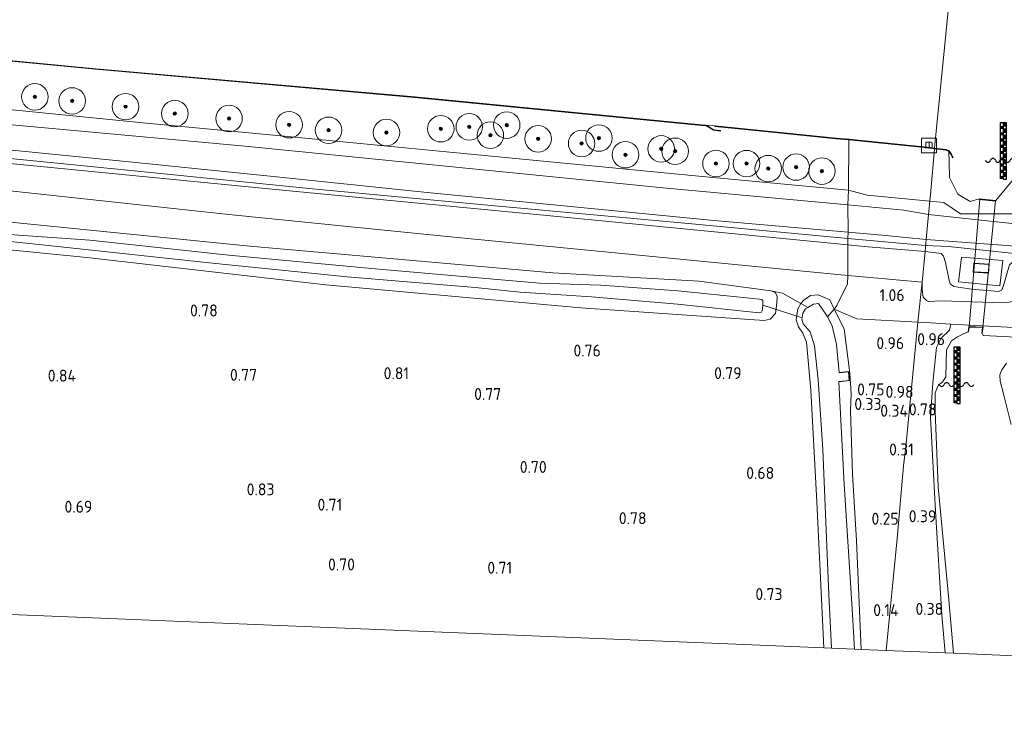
# Model space of a CAD drawing. Extents: x 126429 to 133038, y 413091 to 414846.
# Tile 182 of 256: x 130044 to 130193, y 413100 to 413204. Entities that reach past the tile are written whole.
import ezdxf
from ezdxf.enums import TextEntityAlignment as Align
from ezdxf.lldxf.tags import DXFTag

# ---------------------------------------------------------------- set-up
doc = ezdxf.new("R2010")
doc.units = 0
for name, color, linetype, lineweight in [('B-ME-GR-BOOM-S', 90, 'Continuous', 25), ('B-ME-GR-BOUWLAND_AKKERBOUW-GV', 80, 'Continuous', 13), ('B-ME-GR-GRAS-GV', 60, 'Continuous', 13), ('B-ME-GR-MOERAS-GV', 120, 'Continuous', 13), ('B-ME-GW-OPHOGING_KRUIN-G', 90, 'Continuous', 18), ('B-ME-GW-TALUD_KRUIN-G', 90, 'Continuous', 18), ('B-ME-GW-TALUD_TEEN-G', 90, 'Continuous', 18), ('B-ME-IE-MEUBILAIR_WATERWEGMEUBILAIR-S', 150, 'Continuous', 25), ('B-ME-IE-TERREINAFSCHEIDING_DOORGANG-G', 210, 'Continuous', 18), ('B-ME-IE-TERREINAFSCHEIDING_KUNSTMATIG_HEKWERK-G', 20, 'IE-TERREINAFSCHEIDING-KUNSTMATIG', 18), ('B-ME-IE-TERREINAFSCHEIDING_KUNSTMATIG_MUUR-GV', 90, 'Continuous', 18), ('B-ME-KG-GRENS_OPNAME-G', 210, 'KG-OPNAME', 18), ('B-ME-KG-KADASTRAAL_DAKRAND-G', 170, 'Continuous', 18), ('B-ME-KW-KUNSTWERK_DUIKER-G', 170, 'Continuous', 18), ('B-ME-KW-KUNSTWERK_DUIKER-GV', 170, 'Continuous', 18), ('B-ME-OB-BESCHOEIING-GV', 7, 'Continuous', 18), ('B-ME-OB-OEVERVOORZIENING-G', 7, 'Continuous', 18), ('B-ME-OG-BEBOUWING_NUTSGEBOUW-GV', 7, 'Continuous', 18), ('B-ME-OG-HOOGTEPUNT-S', 7, 'Continuous', 25), ('B-ME-OG-WATER_KANAAL-GV', 120, 'Continuous', 18), ('B-ME-OG-WATER_SLOOT-G', 120, 'Continuous', 18), ('B-ME-OG-WATER_SLOOT-GV', 120, 'Continuous', 18), ('B-ME-VH-VERHARDING_TEGEL-GV', 252, 'Continuous', 18)]:
    doc.layers.add(name, color=color, linetype=linetype, lineweight=lineweight)
doc.styles.add('NLCS-ISO', font='NLCS-ISO.ttf')
doc.styles.add('NLCS-ISO-ANNOTATIVE-T18', font='NLCS-ISO.ttf', dxfattribs={"height": 1.8})
doc.styles.get("Standard").update_dxf_attribs({"font": 'arial.ttf'})
doc.linetypes.add('IE-TERREINAFSCHEIDING-KUNSTMATIG', pattern='A,4,[82,NLCS.SHX,S=0.75,R=90,X=0,Y=0],4,-2', length=10)
tags = doc.linetypes.add('KG-OPNAME', pattern='A,5.5,-2,["O",Standard,S=1.8,R=0,X=-0.5,Y=-0.9],-2,5.5,-2,[5,NLCS.SHX,S=0.75,R=0,X=0,Y=0],-2', length=19).pattern_tags.tags
tags[6] = DXFTag(74, 10)

# ---------------------------------------------------------------- blocks, each defined once
blk = doc.blocks.new('SIE-WATER_WATERSTANDMETER-SO')
h = blk.add_hatch(color=256)
h.dxf.hatch_style = 1
h.paths.add_polyline_path([(0, 5.17), (-0.46, 5.17), (-0.46, 4.7), (0, 4.7)])
h = blk.add_hatch(color=256)
h.dxf.hatch_style = 1
h.paths.add_polyline_path([(0.46, 5.64), (0, 5.64), (0, 5.17), (0.46, 5.17)])
h = blk.add_hatch(color=256)
h.dxf.hatch_style = 1
h.paths.add_polyline_path([(0.46, 4.7), (0, 4.7), (0, 4.22), (0.46, 4.22)])
h = blk.add_hatch(color=256)
h.dxf.hatch_style = 1
h.paths.add_polyline_path([(0, 4.22), (-0.46, 4.22), (-0.46, 3.75), (0, 3.75)])
h = blk.add_hatch(color=256)
h.dxf.hatch_style = 1
h.paths.add_polyline_path([(0, 3.28), (-0.46, 3.28), (-0.46, 2.81), (0, 2.81)])
h = blk.add_hatch(color=256)
h.dxf.hatch_style = 1
h.paths.add_polyline_path([(0.46, 3.75), (0, 3.75), (0, 3.28), (0.46, 3.28)])
h = blk.add_hatch(color=256)
h.dxf.hatch_style = 1
h.paths.add_polyline_path([(0, 2.34), (-0.46, 2.34), (-0.46, 1.86), (0, 1.86)])
h = blk.add_hatch(color=256)
h.dxf.hatch_style = 1
h.paths.add_polyline_path([(0.46, 2.81), (0, 2.81), (0, 2.34), (0.46, 2.34)])
h = blk.add_hatch(color=256)
h.dxf.hatch_style = 1
h.paths.add_polyline_path([(0.46, 1.86), (0, 1.86), (0, 1.39), (0.46, 1.39)])
h = blk.add_hatch(color=256)
h.dxf.hatch_style = 1
h.paths.add_polyline_path([(0, 1.39), (-0.46, 1.39), (-0.46, 0.92), (0, 0.92)])
h = blk.add_hatch(color=256)
h.dxf.hatch_style = 1
h.paths.add_polyline_path([(0, 0.45), (-0.46, 0.45), (-0.46, -0.02), (0, -0.02)])
h = blk.add_hatch(color=256)
h.dxf.hatch_style = 1
h.paths.add_polyline_path([(0.46, 0.92), (0, 0.92), (0, 0.45), (0.46, 0.45)])
h = blk.add_hatch(color=256)
h.dxf.hatch_style = 1
h.paths.add_polyline_path([(0, -0.49), (-0.46, -0.49), (-0.46, -0.97), (0, -0.97)])
h = blk.add_hatch(color=256)
h.dxf.hatch_style = 1
h.paths.add_polyline_path([(0, -1.44), (-0.46, -1.44), (-0.46, -1.91), (0, -1.91)])
h = blk.add_hatch(color=256)
h.dxf.hatch_style = 1
h.paths.add_polyline_path([(0.46, -0.02), (0, -0.02), (0, -0.49), (0.46, -0.49)])
h = blk.add_hatch(color=256)
h.dxf.hatch_style = 1
h.paths.add_polyline_path([(0.46, -0.97), (0, -0.97), (0, -1.44), (0.46, -1.44)])
h = blk.add_hatch(color=256)
h.dxf.hatch_style = 1
h.paths.add_polyline_path([(0, -2.38), (-0.46, -2.38), (-0.46, -2.85), (0, -2.85)])
h = blk.add_hatch(color=256)
h.dxf.hatch_style = 1
h.paths.add_polyline_path([(0.46, -1.91), (0, -1.91), (0, -2.38), (0.46, -2.38)])
blk.add_lwpolyline([(0.46, -2.79), (0.46, 5.64), (-0.46, 5.64), (-0.46, -2.79)])
for points in [[(0.46, 5.64), (0, 5.64), (0, 5.17), (0.46, 5.17)], [(0.46, 5.17), (0, 5.17), (0, 4.7), (0.46, 4.7)], [(0.46, 4.7), (0, 4.7), (0, 4.22), (0.46, 4.22)], [(0.46, 4.22), (0, 4.22), (0, 3.75), (0.46, 3.75)], [(0.46, 3.75), (0, 3.75), (0, 3.28), (0.46, 3.28)], [(0.46, 3.28), (0, 3.28), (0, 2.81), (0.46, 2.81)], [(0.46, 2.81), (0, 2.81), (0, 2.34), (0.46, 2.34)], [(0.46, 2.34), (0, 2.34), (0, 1.86), (0.46, 1.86)], [(0.46, 1.86), (0, 1.86), (0, 1.39), (0.46, 1.39)], [(0.46, 1.39), (0, 1.39), (0, 0.92), (0.46, 0.92)], [(0.46, 0.92), (0, 0.92), (0, 0.45), (0.46, 0.45)], [(0.46, 0.45), (0, 0.45), (0, -0.02), (0.46, -0.02)], [(0.46, -0.02), (0, -0.02), (0, -0.49), (0.46, -0.49)], [(0.46, -0.49), (0, -0.49), (0, -0.97), (0.46, -0.97)], [(0.46, -0.97), (0, -0.97), (0, -1.44), (0.46, -1.44)], [(0.46, -1.44), (0, -1.44), (0, -1.91), (0.46, -1.91)], [(0.46, -1.91), (0, -1.91), (0, -2.38), (0.46, -2.38)], [(0.46, -2.38), (0, -2.38), (0, -2.85), (0.46, -2.85)]]:
    blk.add_lwpolyline(points, close=True)
for centre, radius, start, end in [((-1.55, -0.12), 0.381, 16.8947, 163.1053), ((-0.08, -0.12), 0.381, 16.8947, 163.1053), ((1.4, -0.12), 0.381, 16.8947, 163.1053), ((-2.31, 0.11), 0.413, 196.8947, 343.1053), ((-0.82, 0.1), 0.391, 196.8947, 343.1053), ((0.66, 0.1), 0.391, 196.8947, 343.1053), ((2.16, 0.11), 0.413, 196.8947, 343.1053)]:
    blk.add_arc(centre, radius, start, end)
blk = doc.blocks.new('SAL-HOOGTELABEL-SO')
at = {"color": 0, "linetype": 'ByBlock', "lineweight": -2, "style": 'NLCS-ISO-ANNOTATIVE-T18'}
blk.add_attdef('HOOGTE', text='', height=1.8, dxfattribs=at).set_placement((2.79, 0), align=Align.RIGHT)
blk = doc.blocks.new('SGR-BOOM_01-SO')
at = {"linetype": 'ByBlock', "lineweight": 18}
h = blk.add_hatch(color=0, dxfattribs=at)
h.dxf.hatch_style = 1
edge = h.paths.add_edge_path()
edge.add_arc((0, 0), 0.25, 0, 360)
at = {"color": 0, "linetype": 'ByBlock', "lineweight": 18}
for radius in [2, 0.25]:
    blk.add_circle((0, 0), radius, dxfattribs=at)
blk = doc.blocks.new('SIE-WATER_MEERPAAL-SO')
at = {"color": 0, "linetype": 'ByBlock', "lineweight": 18}
blk.add_lwpolyline([(-1.12, -1.12), (1.12, -1.12), (1.12, 1.12), (-1.12, 1.12)], close=True, dxfattribs=at)
at = {"color": 0, "linetype": 'ByBlock', "lineweight": 18, "style": 'NLCS-ISO'}
blk.add_text('m', height=1.5, dxfattribs=at).set_placement((0, 0.28), align=Align.MIDDLE_CENTER)

msp = doc.modelspace()

# ---------------------------------------------------------------- linework, layer by layer
at = {"layer": 'B-ME-GR-BOUWLAND_AKKERBOUW-GV'}
msp.add_polyline3d([(130021.7, 413171.503, 0.584), (130054.183, 413168.329, 0.571), (130090.251, 413164.176, 0.455), (130128.71, 413160.736, 0.557), (130156.324, 413158.834, 0.532), (130157.254, 413159.01, 0.682), (130158.025, 413159.848, 0.719), (130158.267, 413161.406, 0.769), (130158.315, 413162.47, 0.769), (130158.006, 413163.06, 0.769), (130157.356, 413163.296, 0.776), (130159.093, 413162.923, 0.789), (130161.856, 413161.369, 0.585), (130161.411, 413160.57, 0.393), (130161.146, 413158.905, 0.393), (130161.513, 413157.864, 0.355), (130162.142, 413156.927, 0.33), (130162.733, 413155.546, 0.405), (130163.387, 413148.314, 0.568), (130164.261, 413131.485, 0.555), (130165.138, 413113.676, 0.568), (130165.348, 413109.466, 0.609), (130149.642, 413110.109, 0.787), (130104.113, 413111.975, 0.79), (130050.154, 413114.187, 0.713), (130005.543, 413116.015, 0.717)], dxfattribs=at)
at = {"layer": 'B-ME-GR-GRAS-GV'}
for points in [[(130169.053, 413178.461, 1.065), (130168.93, 413176.246, 1.233), (130141.593, 413178.751, 1.26), (130109.321, 413181.971, 1.316), (130078.051, 413185.099, 1.2), (130039.011, 413188.638, 1.208), (130008.339, 413191.8, 1.106), (130000, 413192.7045, 1.1067), (130000, 413194.8905, 0.986), (130024.705, 413192.384, 1.155), (130063.189, 413188.586, 1.12), (130085.022, 413186.497, 1.156), (130106.855, 413184.408, 1.192), (130146.5, 413180.59, 1.046)], [(130168.93, 413176.246, 1.233), (130169.018, 413172.139, 2.529), (130148.749, 413173.913, 2.614), (130127.132, 413176.024, 2.628), (130105.515, 413178.135, 2.642), (130083.29, 413180.418, 2.602), (130061.065, 413182.702, 2.561), (130037.367, 413185.03, 2.579), (130013.67, 413187.358, 2.596), (130000, 413188.7519, 2.5923), (130000, 413192.7045, 1.1067), (130008.339, 413191.8, 1.106), (130039.011, 413188.638, 1.208), (130078.051, 413185.099, 1.2), (130109.321, 413181.971, 1.316), (130141.593, 413178.751, 1.26)], [(130168.956, 413171.19, 2.553), (130168.946, 413170.212, 2.576), (130146.783, 413172.378, 2.649), (130124.62, 413174.544, 2.722), (130104.148, 413176.508, 2.658), (130083.676, 413178.473, 2.593), (130061.56, 413180.638, 2.577), (130039.445, 413182.803, 2.561), (130015.852, 413185.063, 2.54), (130000, 413186.5815, 2.5259), (130000, 413188.7519, 2.5923), (130013.67, 413187.358, 2.596), (130037.367, 413185.03, 2.579), (130061.065, 413182.702, 2.561), (130083.29, 413180.418, 2.602), (130105.515, 413178.135, 2.642), (130127.132, 413176.024, 2.628), (130148.749, 413173.913, 2.614), (130169.018, 413172.139, 2.529)], [(130168.946, 413170.212, 2.576), (130168.937, 413165.587, 1.062), (130108.049, 413171.532, 1.018), (130075.607, 413174.782, 1.074), (130043.543, 413178.257, 1.088), (130023.379, 413180.258, 1.097), (130003.216, 413182.259, 1.106), (130000, 413182.5703, 1.1011), (130000, 413186.5815, 2.5259), (130015.852, 413185.063, 2.54), (130039.445, 413182.803, 2.561), (130061.56, 413180.638, 2.577), (130083.676, 413178.473, 2.593), (130104.148, 413176.508, 2.658), (130124.62, 413174.544, 2.722), (130146.783, 413172.378, 2.649)], [(130168.893, 413164.331, 1.062), (130167.272, 413161.1, 0.887), (130166.902, 413160.52, 0.812), (130166.219, 413161.928, 0.793), (130164.469, 413162.663, 0.68), (130163.321, 413162.582, 0.605), (130162.298, 413161.883, 0.568), (130161.856, 413161.369, 0.585), (130159.093, 413162.923, 0.789), (130157.356, 413163.296, 0.776), (130146.52, 413164.751, 0.811), (130124.489, 413166.013, 0.759), (130101.64, 413168.007, 0.78), (130078.791, 413170.001, 0.801), (130044.178, 413173.466, 0.857), (130010.877, 413177.333, 0.924), (130000, 413178.4019, 0.9249), (130000, 413182.5703, 1.1011), (130003.216, 413182.259, 1.106), (130023.379, 413180.258, 1.097), (130043.543, 413178.257, 1.088), (130075.607, 413174.782, 1.074), (130108.049, 413171.532, 1.018), (130168.937, 413165.587, 1.062)], [(130181.332, 413176.825, 1.025), (130181.137, 413174.8, 1.323), (130177.406, 413175.453, 1.295), (130168.93, 413176.246, 1.233), (130169.053, 413178.461, 1.065), (130171.88, 413177.707, 1.182)], [(130181.137, 413174.8, 1.323), (130180.77, 413171.038, 2.498), (130174.625, 413171.648, 2.505), (130169.018, 413172.139, 2.529), (130168.93, 413176.246, 1.233), (130177.406, 413175.453, 1.295)], [(130180.77, 413171.038, 2.498), (130180.591, 413169.209, 2.537), (130171.41, 413169.971, 2.568), (130168.946, 413170.212, 2.576), (130168.956, 413171.19, 2.553), (130169.018, 413172.139, 2.529), (130174.625, 413171.648, 2.505)], [(130180.591, 413169.209, 2.537), (130180.142, 413164.61, 1.092), (130170.652, 413165.458, 1.078), (130168.937, 413165.587, 1.062), (130168.946, 413170.212, 2.576), (130171.41, 413169.971, 2.568)], [(130185.656, 413164.634, 2.553), (130191.871, 413164.041, 2.557), (130192.352, 413167.863, 2.596), (130186.112, 413168.369, 2.596), (130185.722, 413165.383, 2.573)], [(130180.142, 413164.61, 1.092), (130179.497, 413158.568, 1.009), (130170.292, 413159.091, 0.987), (130166.902, 413160.52, 0.812), (130167.272, 413161.1, 0.887), (130168.893, 413164.331, 1.062), (130168.937, 413165.587, 1.062), (130170.652, 413165.458, 1.078)], [(130166.219, 413161.928, 0.793), (130166.902, 413160.52, 0.812), (130165.875, 413159.371, -0.501), (130165.654, 413159.782, -0.501), (130164.505, 413161.377, -0.501), (130163.764, 413161.269, -0.501), (130162.908, 413160.769, -0.501), (130161.856, 413161.369, 0.585), (130162.298, 413161.883, 0.568), (130163.321, 413162.582, 0.605), (130164.469, 413162.663, 0.68)], [(130166.07, 413117.516, -0.501), (130166.474, 413109.419, -0.501), (130165.348, 413109.466, 0.609), (130165.138, 413113.676, 0.568), (130164.261, 413131.485, 0.555), (130163.387, 413148.314, 0.568), (130162.733, 413155.546, 0.405), (130162.142, 413156.927, 0.33), (130161.513, 413157.864, 0.355), (130161.146, 413158.905, 0.393), (130161.411, 413160.57, 0.393), (130161.856, 413161.369, 0.585), (130162.908, 413160.769, -0.501), (130162.57, 413160.571, -0.501), (130162.155, 413159.914, -0.501), (130162.022, 413159.026, -0.501), (130162.221, 413158.328, -0.501), (130163.27, 413157.112, -0.501), (130163.902, 413155.013, -0.501), (130164.503, 413149.888, -0.501), (130165.18, 413139.385, -0.501)], [(130168.375, 413157.584, 0.793), (130169.265, 413150.901, 0.83), (130169.454, 413147.745, 0.755), (130169.341, 413145.262, 0.205), (130169.671, 413135.698, 0.118), (130170.281, 413125.619, 0.13), (130170.949, 413109.236, 0.051), (130169.942, 413109.278, -0.501), (130169.622, 413115.347, -0.501), (130168.411, 413134.148, -0.501), (130167.619, 413149.552, -0.501), (130169.227, 413149.748, 0.762), (130169.08, 413151.129, 0.837), (130167.653, 413150.992, -0.501), (130167.238, 413155.218, -0.501), (130166.598, 413158.027, -0.501), (130165.875, 413159.371, -0.501), (130166.902, 413160.52, 0.812)], [(130176.37, 413125.951, 0.406), (130174.723, 413109.073, 0.274), (130170.949, 413109.236, 0.051), (130170.281, 413125.619, 0.13), (130169.671, 413135.698, 0.118), (130169.341, 413145.262, 0.205), (130169.454, 413147.745, 0.755), (130169.265, 413150.901, 0.83), (130168.375, 413157.584, 0.793), (130166.902, 413160.52, 0.812), (130170.292, 413159.091, 0.987), (130179.497, 413158.568, 1.009), (130177.677, 413139.782, 0.672), (130177.368, 413136.895, 0.432)], [(130183.147, 413114.4, 0.535), (130183.63, 413108.716, 0.55), (130174.723, 413109.073, 0.274), (130176.37, 413125.951, 0.406), (130177.368, 413136.895, 0.432), (130177.677, 413139.782, 0.672), (130179.497, 413158.568, 1.009), (130180.705, 413158.5, 1.012), (130184.507, 413158.285, 0.775), (130184.281, 413157.37, 0.697), (130183.007, 413156.156, 0.785), (130182.3, 413154.765, 0.772), (130181.78, 413149.44, 0.885), (130181.473, 413145.062, 0.655), (130181.412, 413144.204, 0.61), (130181.856, 413135.714, 0.557), (130182.149, 413130.092, 0.522)]]:
    msp.add_polyline3d(points, close=True, dxfattribs=at)
for points in [[(130010.877, 413177.333, 0.924), (130044.178, 413173.466, 0.857), (130078.791, 413170.001, 0.801), (130101.64, 413168.007, 0.78), (130124.489, 413166.013, 0.759), (130146.52, 413164.751, 0.811), (130157.356, 413163.296, 0.776), (130158.006, 413163.06, 0.769), (130158.315, 413162.47, 0.769), (130158.267, 413161.406, 0.769), (130158.025, 413159.848, 0.719), (130157.254, 413159.01, 0.682), (130156.324, 413158.834, 0.532), (130128.71, 413160.736, 0.557), (130090.251, 413164.176, 0.455), (130054.183, 413168.329, 0.571), (130021.7, 413171.503, 0.584)], [(130196.51, 413173.119, 1.46), (130181.137, 413174.8, 1.323), (130181.332, 413176.825, 1.025), (130183.43, 413176.592, 1.12), (130185.929, 413174.915, 1.27), (130194.381, 413174.9, 1.307)], [(130410.831, 413153.452, 2.657), (130388.487, 413154.895, 2.669), (130366.143, 413156.339, 2.68), (130344.922, 413157.949, 2.674), (130323.701, 413159.559, 2.668), (130286.566, 413161.888, 2.78), (130248.897, 413165.02, 2.741), (130215.922, 413167.918, 2.734), (130196.478, 413169.779, 2.555), (130194.199, 413169.997, 2.534), (130180.77, 413171.038, 2.498), (130181.137, 413174.8, 1.323), (130196.51, 413173.119, 1.46), (130202.8, 413173.247, 1.518), (130219.27, 413172.105, 1.698), (130253.911, 413168.665, 1.656), (130274.239, 413167.112, 1.624), (130294.568, 413165.559, 1.591), (130314.731, 413164.253, 1.551), (130334.894, 413162.947, 1.51), (130356.244, 413161.598, 1.393), (130377.594, 413160.248, 1.276), (130402.62, 413159.127, 1.289)], [(130022.609, 413172.851, -0.346), (130050.266, 413169.92, -0.346), (130072.643, 413167.514, -0.346), (130093.437, 413165.422, -0.346), (130112.754, 413163.787, -0.346), (130119.54, 413163.065, -0.346), (130130.273, 413162.394, -0.346), (130143.254, 413161.293, -0.346), (130155.581, 413159.978, -0.346), (130155.918, 413160.072, -0.346), (130156.026, 413160.283, -0.346), (130156.07, 413160.698, -0.346), (130156.114, 413161.141, -0.346), (130156.151, 413161.564, -0.346), (130156.127, 413161.855, -0.346), (130156.005, 413161.976, -0.346), (130155.624, 413162.045, -0.346), (130143.295, 413163.266, -0.346), (130131.722, 413164.131, -0.346), (130122.457, 413164.433, -0.346), (130097.681, 413166.628, -0.346), (130075.619, 413168.661, -0.346), (130054.661, 413170.918, -0.346), (130041.023, 413171.896, -0.346)], [(130193.338, 413167.191, 2.325), (130192.407, 413164.092, 2.225), (130192.152, 413163.456, 2.2), (130191.669, 413163.163, 2.25), (130187.62, 413163.518, 2.275), (130184.952, 413163.917, 2.3), (130184.407, 413164.333, 2.237), (130184.252, 413164.825, 2.237), (130183.682, 413167.567, 2.412), (130183.372, 413168.491, 2.4), (130183.01, 413168.94, 2.4), (130180.591, 413169.209, 2.537), (130180.77, 413171.038, 2.498), (130194.199, 413169.997, 2.534)], [(130193.325, 413161.556, 0.949), (130192.324, 413161.462, 0.986), (130183.086, 413161.768, 0.986), (130181.139, 413161.694, 1.036), (130180.811, 413161.843, 1.086), (130180.316, 413162.335, 1.136), (130180.178, 413163.431, 1.124), (130180.142, 413164.61, 1.092), (130180.591, 413169.209, 2.537), (130183.01, 413168.94, 2.4), (130183.372, 413168.491, 2.4), (130183.682, 413167.567, 2.412), (130184.252, 413164.825, 2.237), (130184.407, 413164.333, 2.237), (130184.952, 413163.917, 2.3), (130187.62, 413163.518, 2.275), (130191.669, 413163.163, 2.25), (130192.152, 413163.456, 2.2), (130192.407, 413164.092, 2.225), (130193.338, 413167.191, 2.325)], [(130199.691, 413157.467, 0.837), (130184.507, 413158.285, 0.775), (130180.705, 413158.5, 1.012), (130179.497, 413158.568, 1.009), (130180.142, 413164.61, 1.092), (130180.178, 413163.431, 1.124), (130180.316, 413162.335, 1.136), (130180.811, 413161.843, 1.086), (130181.139, 413161.694, 1.036), (130183.086, 413161.768, 0.986), (130192.324, 413161.462, 0.986), (130193.325, 413161.556, 0.949)], [(130199.331, 413156.039, -0.188), (130189.372, 413156.554, -0.188), (130189.236, 413156.903, -0.188), (130189.342, 413157.796, 0.587), (130187.196, 413157.886, 0.687), (130187.089, 413157.124, -0.188), (130186.291, 413156.752, -0.188), (130185.468, 413156.35, -0.188), (130184.595, 413155.752, -0.188), (130183.831, 413154.418, -0.188), (130183.717, 413150.3, -0.188), (130183.246, 413149.53, -0.188), (130182.603, 413149.102, -0.188), (130182.126, 413147.936, -0.188), (130182.109, 413145.886, -0.188), (130182.141, 413145.108, -0.188), (130182.6, 413133.727, -0.188), (130184.169, 413116.694, -0.188), (130184.903, 413108.664, -0.188), (130183.63, 413108.716, 0.55), (130183.147, 413114.4, 0.535), (130182.149, 413130.092, 0.522), (130181.856, 413135.714, 0.557), (130181.412, 413144.204, 0.61), (130181.473, 413145.062, 0.655), (130181.78, 413149.44, 0.885), (130182.3, 413154.765, 0.772), (130183.007, 413156.156, 0.785), (130184.281, 413157.37, 0.697), (130184.507, 413158.285, 0.775), (130199.691, 413157.467, 0.837)], [(130193.603, 413143.14, -0.188), (130192.487, 413147.57, -0.188), (130191.902, 413149.691, -0.188), (130191.898, 413150.627, -0.188), (130192.179, 413151.39, -0.188), (130192.882, 413152.385, -0.188)]]:
    msp.add_polyline3d(points, dxfattribs=at)
at = {"layer": 'B-ME-GR-MOERAS-GV'}
msp.add_polyline3d([(130010.675, 413200.972, 0.787), (130055.5158, 413196.6774, 0.7126), (130103.6212, 413192.4374, 0.7126), (130146.8869, 413188.2316, 0.715), (130147.4691, 413188.1749, 0.713), (130147.796, 413188.0369, 0.713), (130148.6926, 413187.4831, 0.7), (130149.7503, 413187.3655, 0.7), (130149.7611, 413187.465, 0.7), (130148.726, 413187.58, 0.7), (130147.842, 413188.126, 0.7), (130147.494, 413188.273, 0.7), (130148.9214, 413188.1789, 0.7), (130148.9112, 413188.0795, 0.7), (130155.9223, 413187.3671, 0.7), (130167.1716, 413186.2241, 0.7), (130169.1045, 413186.0291, 0.713), (130169.053, 413178.461, 1.065), (130146.5, 413180.59, 1.046), (130106.855, 413184.408, 1.192), (130085.022, 413186.497, 1.156), (130063.189, 413188.586, 1.12), (130024.705, 413192.384, 1.155)], dxfattribs=at)
for points in [[(130181.484, 413178.357, 0.85), (130181.332, 413176.825, 1.025), (130171.88, 413177.707, 1.182), (130169.053, 413178.461, 1.065), (130169.1045, 413186.0291, 0.713), (130181.3952, 413184.7902, 0.714), (130182.0357, 413184.7114, 0.713)], [(130185.532, 413177.855, 0.7), (130187.395, 413176.749, 0.7), (130188.772, 413177.156, 0.7), (130188.763, 413177.056, 0.877), (130191.241, 413176.82, 0.877), (130191.25, 413176.92, 0.7), (130195.1207, 413181.5869, 0.7), (130195.3639, 413181.891, 0.7), (130195.8362, 413182.8158, 0.73), (130196.8554, 413183.4306, 0.73), (130197.3113, 413183.3542, 0.7372), (130196.58, 413175.836, 1.107), (130194.381, 413174.9, 1.307), (130185.929, 413174.915, 1.27), (130183.43, 413176.592, 1.12), (130181.332, 413176.825, 1.025), (130181.484, 413178.357, 0.85), (130182.0357, 413184.7114, 0.713), (130183.7644, 413184.4999, 0.703), (130184.1727, 413184.2886, 0.7), (130184.24, 413182.63, 0.7), (130184.279, 413180.387, 0.7)]]:
    msp.add_polyline3d(points, close=True, dxfattribs=at)
at = {"layer": 'B-ME-GW-OPHOGING_KRUIN-G'}
for points in [[(130000, 413187.523, 2.4978), (130007.138, 413186.801, 2.505), (130034.97, 413183.987, 2.533), (130061.842, 413181.305, 2.577), (130088.715, 413178.623, 2.621), (130116.273, 413176.071, 2.635), (130143.831, 413173.519, 2.649), (130168.956, 413171.19, 2.553), (130180.678, 413170.103, 2.508)], [(130180.678, 413170.103, 2.508), (130184.113, 413169.946, 2.638), (130203.042, 413167.983, 2.665), (130237.216, 413164.543, 2.676), (130260.686, 413162.563, 2.701), (130284.156, 413160.583, 2.726), (130327.414, 413158.134, 2.668), (130364.97, 413155.259, 2.661), (130397.082, 413152.994, 2.665), (130431.918, 413150.795, 2.649), (130467.613, 413148.867, 2.615), (130499.035, 413147.806, 2.68), (130538.366, 413146.176, 2.63)]]:
    msp.add_polyline3d(points, dxfattribs=at)
at = {"layer": 'B-ME-GW-TALUD_KRUIN-G'}
for points in [[(130000, 413188.7519, 2.5923), (130013.67, 413187.358, 2.596), (130037.367, 413185.03, 2.579), (130061.065, 413182.702, 2.561), (130083.29, 413180.418, 2.602), (130105.515, 413178.135, 2.642), (130127.132, 413176.024, 2.628), (130148.749, 413173.913, 2.614), (130169.018, 413172.139, 2.529), (130174.625, 413171.648, 2.505), (130180.77, 413171.038, 2.498)], [(130000, 413186.5815, 2.5259), (130015.852, 413185.063, 2.54), (130039.445, 413182.803, 2.561), (130061.56, 413180.638, 2.577), (130083.676, 413178.473, 2.593), (130104.148, 413176.508, 2.658), (130124.62, 413174.544, 2.722), (130146.783, 413172.378, 2.649), (130168.946, 413170.212, 2.576), (130171.41, 413169.971, 2.568), (130180.591, 413169.209, 2.537)], [(130180.77, 413171.038, 2.498), (130194.199, 413169.997, 2.534), (130196.478, 413169.779, 2.555), (130215.922, 413167.918, 2.734), (130248.897, 413165.02, 2.741), (130286.566, 413161.888, 2.78), (130323.701, 413159.559, 2.668), (130344.922, 413157.949, 2.674), (130366.143, 413156.339, 2.68), (130388.487, 413154.895, 2.669), (130410.831, 413153.452, 2.657), (130432.153, 413152.202, 2.661), (130453.475, 413150.952, 2.665), (130487.805, 413149.404, 2.541), (130527.244, 413147.539, 2.351), (130538.428, 413147.124, 2.335)], [(130180.591, 413169.209, 2.537), (130183.01, 413168.94, 2.4), (130183.372, 413168.491, 2.4), (130183.682, 413167.567, 2.412), (130184.252, 413164.825, 2.237), (130184.407, 413164.333, 2.237), (130184.952, 413163.917, 2.3), (130187.62, 413163.518, 2.275), (130191.669, 413163.163, 2.25), (130192.152, 413163.456, 2.2), (130192.407, 413164.092, 2.225), (130193.338, 413167.191, 2.325), (130193.795, 413167.584, 2.325), (130194.368, 413167.865, 2.35), (130195.385, 413167.822, 2.35), (130201.203, 413167.352, 2.375), (130213.137, 413166.018, 2.542)]]:
    msp.add_polyline3d(points, dxfattribs=at)
at = {"layer": 'B-ME-GW-TALUD_TEEN-G'}
for points in [[(130000, 413192.7045, 1.1067), (130008.339, 413191.8, 1.106), (130039.011, 413188.638, 1.208), (130078.051, 413185.099, 1.2), (130109.321, 413181.971, 1.316), (130141.593, 413178.751, 1.26), (130168.93, 413176.246, 1.233), (130177.406, 413175.453, 1.295), (130181.137, 413174.8, 1.323)], [(130000, 413182.5703, 1.1011), (130003.216, 413182.259, 1.106), (130023.379, 413180.258, 1.097), (130043.543, 413178.257, 1.088), (130075.607, 413174.782, 1.074), (130108.049, 413171.532, 1.018), (130168.937, 413165.587, 1.062), (130170.652, 413165.458, 1.078), (130180.142, 413164.61, 1.092)], [(130181.137, 413174.8, 1.323), (130196.51, 413173.119, 1.46), (130202.8, 413173.247, 1.518), (130219.27, 413172.105, 1.698), (130253.911, 413168.665, 1.656), (130274.239, 413167.112, 1.624), (130294.568, 413165.559, 1.591), (130314.731, 413164.253, 1.551), (130334.894, 413162.947, 1.51), (130356.244, 413161.598, 1.393), (130377.594, 413160.248, 1.276), (130402.62, 413159.127, 1.289), (130427.645, 413158.006, 1.303), (130451.689, 413156.557, 1.307), (130475.734, 413155.108, 1.311), (130501.238, 413154.14, 1.263), (130526.742, 413153.172, 1.215), (130538.993, 413152.864, 1.107)], [(130208.53, 413162.764, 0.874), (130203.505, 413163.263, 0.986), (130196.529, 413163.688, 1.149), (130195.948, 413163.545, 1.136), (130195.389, 413163.243, 1.136), (130194.985, 413162.622, 1.036), (130194.596, 413162.205, 0.986), (130194.104, 413161.823, 0.936), (130193.325, 413161.556, 0.949), (130192.324, 413161.462, 0.986), (130183.086, 413161.768, 0.986), (130181.139, 413161.694, 1.036), (130180.811, 413161.843, 1.086), (130180.316, 413162.335, 1.136), (130180.178, 413163.431, 1.124), (130180.142, 413164.61, 1.092)]]:
    msp.add_polyline3d(points, dxfattribs=at)
at = {"layer": 'B-ME-IE-TERREINAFSCHEIDING_DOORGANG-G'}
for points in [[(130185.656, 413164.634, 2.553), (130185.722, 413165.383, 2.573)], [(130167.272, 413161.1, 0.887), (130168.893, 413164.331, 1.062)]]:
    msp.add_polyline3d(points, dxfattribs=at)
at = {"layer": 'B-ME-IE-TERREINAFSCHEIDING_KUNSTMATIG_HEKWERK-G'}
for points in [[(130000, 413194.8905, 0.986), (130024.705, 413192.384, 1.155), (130063.189, 413188.586, 1.12), (130085.022, 413186.497, 1.156), (130106.855, 413184.408, 1.192), (130146.5, 413180.59, 1.046), (130169.053, 413178.461, 1.065)], [(130169.1045, 413186.0291, 0.713), (130169.053, 413178.461, 1.065), (130168.93, 413176.246, 1.233), (130169.018, 413172.139, 2.529), (130168.956, 413171.19, 2.553), (130168.946, 413170.212, 2.576)], [(130197.3113, 413183.3542, 0.7372), (130196.58, 413175.836, 1.107), (130194.381, 413174.9, 1.307), (130185.929, 413174.915, 1.27), (130183.43, 413176.592, 1.12), (130181.332, 413176.825, 1.025)], [(130181.332, 413176.825, 1.025), (130171.88, 413177.707, 1.182), (130169.053, 413178.461, 1.065)], [(130168.893, 413164.331, 1.062), (130168.937, 413165.587, 1.062), (130168.946, 413170.212, 2.576)], [(130185.722, 413165.383, 2.573), (130186.112, 413168.369, 2.596), (130192.352, 413167.863, 2.596), (130191.871, 413164.041, 2.557), (130185.656, 413164.634, 2.553)], [(130157.356, 413163.296, 0.776), (130159.093, 413162.923, 0.789), (130161.856, 413161.369, 0.585), (130162.908, 413160.769, -0.501)], [(130166.902, 413160.52, 0.812), (130165.875, 413159.371, -0.501)], [(130179.497, 413158.568, 1.009), (130170.292, 413159.091, 0.987), (130166.902, 413160.52, 0.812), (130167.272, 413161.1, 0.887)], [(130184.507, 413158.285, 0.775), (130180.705, 413158.5, 1.012), (130179.497, 413158.568, 1.009)]]:
    msp.add_polyline3d(points, dxfattribs=at)
at = {"layer": 'B-ME-IE-TERREINAFSCHEIDING_KUNSTMATIG_MUUR-GV'}
for points in [[(130191.25, 413176.92, 0.7), (130191.241, 413176.82, 0.877), (130188.763, 413177.056, 0.877), (130188.772, 413177.156, 0.7)], [(130187.196, 413157.886, 0.687), (130189.342, 413157.796, 0.587), (130189.236, 413156.903, -0.188), (130189.186, 413156.909, -0.188), (130189.286, 413157.748, -0.188), (130187.239, 413157.834, -0.188), (130187.138, 413157.11, -0.188), (130187.089, 413157.124, -0.188)], [(130169.08, 413151.129, 0.837), (130169.227, 413149.748, 0.762), (130167.619, 413149.552, -0.501), (130167.617, 413149.602, -0.501), (130169.172, 413149.791, -0.501), (130169.036, 413151.075, -0.501), (130167.658, 413150.942, -0.501), (130167.653, 413150.992, -0.501)]]:
    msp.add_polyline3d(points, close=True, dxfattribs=at)
at = {"layer": 'B-ME-KG-GRENS_OPNAME-G'}
for points in [[(130000, 413116.9868, 0.7149), (130005.543, 413116.015, 0.717), (130050.154, 413114.187, 0.713), (130104.113, 413111.975, 0.79), (130149.642, 413110.109, 0.787), (130165.348, 413109.466, 0.609), (130166.474, 413109.419, -0.501), (130169.942, 413109.278, -0.501), (130170.949, 413109.236, 0.051), (130174.723, 413109.073, 0.274)], [(130174.723, 413109.073, 0.274), (130183.63, 413108.716, 0.55), (130184.903, 413108.664, -0.188), (130195.385, 413108.235, -0.277), (130202.129, 413107.958, -0.188), (130203.252, 413107.912, 0.745), (130207.489, 413107.738, 1.026), (130209.236, 413107.667, 1.884), (130210.625, 413107.61, 1.865), (130213.907, 413107.475, 2.025), (130215.855, 413107.396, 1.909), (130216.992, 413107.349, 0.935), (130221.598, 413107.16, 0.726), (130223.357, 413107.088, -0.201), (130228.254, 413106.888, -0.201), (130231.086, 413106.772, 1.497), (130254.46, 413105.814, 0.808), (130259.926, 413105.59, 1.689), (130261.872, 413105.51, 0.727), (130324.354, 413102.949, 1.341), (130381.878, 413100.591, 1.028), (130389.707, 413100.27, 0.66), (130391.239, 413100.207, 1.597)]]:
    msp.add_polyline3d(points, dxfattribs=at)
at = {"layer": 'B-ME-KG-KADASTRAAL_DAKRAND-G'}
msp.add_polyline3d([(130190.143, 413166.026, 3.98), (130187.925, 413166.165, 3.98), (130188.004, 413167.415, 3.98), (130190.221, 413167.276, 3.98)], close=True, dxfattribs=at)
at = {"layer": 'B-ME-KW-KUNSTWERK_DUIKER-G'}
msp.add_polyline3d([(130161.924, 413159.245, -0.508), (130156.114, 413161.141, -0.346)], dxfattribs=at)
at = {"layer": 'B-ME-KW-KUNSTWERK_DUIKER-GV'}
msp.add_polyline3d([(130191.2, 413176.882, 0.7), (130189.29, 413157.771, -0.188), (130187.242, 413157.856, -0.188), (130188.845, 413177.11, 0.7)], close=True, dxfattribs=at)
at = {"layer": 'B-ME-OB-BESCHOEIING-GV'}
for points in [[(130149.7611, 413187.465, 0.7), (130149.7503, 413187.3655, 0.7), (130148.6926, 413187.4831, 0.7), (130147.796, 413188.0369, 0.713), (130147.4691, 413188.1749, 0.713), (130146.8869, 413188.2316, 0.715), (130103.6212, 413192.4374, 0.7126), (130055.5158, 413196.6774, 0.7126), (130010.675, 413200.972, 0.787), (130000, 413202.2137, 0.7885), (130000, 413202.314, 0.7), (130010.686, 413201.071, 0.7), (130055.525, 413196.777, 0.7), (130103.63, 413192.537, 0.7), (130146.8965, 413188.3311, 0.7), (130147.494, 413188.273, 0.7), (130147.842, 413188.126, 0.7), (130148.726, 413187.58, 0.7)], [(130182.0456, 413184.811, 0.7), (130182.0357, 413184.7114, 0.713), (130181.3952, 413184.7902, 0.714), (130169.1045, 413186.0291, 0.713), (130167.1716, 413186.2241, 0.7), (130155.9223, 413187.3671, 0.7), (130148.9112, 413188.0795, 0.7), (130148.9214, 413188.1789, 0.7), (130167.1816, 413186.3235, 0.7), (130169.1051, 413186.1296, 0.7), (130181.4062, 413184.8896, 0.7)], [(130184.8318, 413183.3832, 0.7), (130184.74, 413183.3438, 0.7), (130184.521, 413183.8531, 0.7), (130184.1727, 413184.2886, 0.7), (130183.7644, 413184.4999, 0.703), (130182.0357, 413184.7114, 0.713), (130182.0456, 413184.811, 0.7), (130183.7944, 413184.5969, 0.7), (130184.2375, 413184.3676, 0.7), (130184.6076, 413183.9051, 0.7)]]:
    msp.add_polyline3d(points, close=True, dxfattribs=at)
at = {"layer": 'B-ME-OB-OEVERVOORZIENING-G'}
for points in [[(130103.63, 413192.537, 0.7), (130055.525, 413196.777, 0.7), (130010.686, 413201.071, 0.7), (130000, 413202.314, 0.7)], [(130147.494, 413188.273, 0.7), (130146.8965, 413188.3311, 0.7), (130103.63, 413192.537, 0.7)], [(130182.0456, 413184.811, 0.7), (130181.4062, 413184.8896, 0.7), (130169.1051, 413186.1296, 0.7), (130167.1816, 413186.3235, 0.7), (130148.9214, 413188.1789, 0.7)], [(130184.1727, 413184.2886, 0.7), (130184.521, 413183.8531, 0.7), (130184.74, 413183.3438, 0.7), (130184.8318, 413183.3832, 0.7), (130184.6076, 413183.9051, 0.7), (130184.2375, 413184.3676, 0.7), (130183.7944, 413184.5969, 0.7), (130182.0456, 413184.811, 0.7)], [(130184.1727, 413184.2886, 0.7), (130184.24, 413182.63, 0.7), (130184.279, 413180.387, 0.7), (130185.532, 413177.855, 0.7), (130187.395, 413176.749, 0.7), (130188.772, 413177.156, 0.7), (130191.25, 413176.92, 0.7), (130195.1207, 413181.5869, 0.7), (130195.3639, 413181.891, 0.7)]]:
    msp.add_polyline3d(points, dxfattribs=at)
at = {"layer": 'B-ME-OG-BEBOUWING_NUTSGEBOUW-GV'}
msp.add_polyline3d([(130190.274, 413167.323, 2.467), (130190.19, 413165.973, 2.467), (130187.872, 413166.118, 2.467), (130187.957, 413167.468, 2.467)], close=True, dxfattribs=at)
at = {"layer": 'B-ME-OG-WATER_KANAAL-GV'}
msp.add_polyline3d([(130185.452, 413219.2042, 0.7), (130182.0456, 413184.811, 0.7), (130181.4062, 413184.8896, 0.7), (130169.1051, 413186.1296, 0.7), (130167.1816, 413186.3235, 0.7), (130148.9214, 413188.1789, 0.7), (130147.494, 413188.273, 0.7), (130146.8965, 413188.3311, 0.7), (130103.63, 413192.537, 0.7), (130055.525, 413196.777, 0.7), (130010.686, 413201.071, 0.7), (130000, 413202.314, 0.7), (130000, 413235.6318, 0.7), (130005.502, 413235.108, 0.7), (130042.849, 413231.689, 0.7), (130078.791, 413228.485, 0.7), (130121.573, 413224.796, 0.7), (130159.338, 413221.431, 0.7), (130171.1161, 413220.1692, 0.7)], close=True, dxfattribs=at)
msp.add_polyline3d([(130195.1207, 413181.5869, 0.7), (130191.25, 413176.92, 0.7), (130188.772, 413177.156, 0.7), (130187.395, 413176.749, 0.7), (130185.532, 413177.855, 0.7), (130184.279, 413180.387, 0.7), (130184.24, 413182.63, 0.7), (130184.1727, 413184.2886, 0.7), (130184.521, 413183.8531, 0.7), (130184.74, 413183.3438, 0.7), (130184.8318, 413183.3832, 0.7), (130184.6076, 413183.9051, 0.7), (130184.2375, 413184.3676, 0.7), (130183.7944, 413184.5969, 0.7), (130182.0456, 413184.811, 0.7), (130185.452, 413219.2042, 0.7), (130209.304, 413217.047, 0.7)], dxfattribs=at)
at = {"layer": 'B-ME-OG-WATER_SLOOT-G'}
for points in [[(130000, 413178.4019, 0.9249), (130010.877, 413177.333, 0.924), (130044.178, 413173.466, 0.857), (130078.791, 413170.001, 0.801), (130101.64, 413168.007, 0.78), (130124.489, 413166.013, 0.759), (130146.52, 413164.751, 0.811), (130157.356, 413163.296, 0.776)], [(130157.356, 413163.296, 0.776), (130158.006, 413163.06, 0.769), (130158.315, 413162.47, 0.769), (130158.267, 413161.406, 0.769), (130158.025, 413159.848, 0.719), (130157.254, 413159.01, 0.682), (130156.324, 413158.834, 0.532), (130128.71, 413160.736, 0.557), (130090.251, 413164.176, 0.455), (130054.183, 413168.329, 0.571), (130021.7, 413171.503, 0.584), (130000, 413173.7297, 0.5406)], [(130165.348, 413109.466, 0.609), (130165.138, 413113.676, 0.568), (130164.261, 413131.485, 0.555), (130163.387, 413148.314, 0.568), (130162.733, 413155.546, 0.405), (130162.142, 413156.927, 0.33), (130161.513, 413157.864, 0.355), (130161.146, 413158.905, 0.393), (130161.411, 413160.57, 0.393), (130161.856, 413161.369, 0.585), (130162.298, 413161.883, 0.568), (130163.321, 413162.582, 0.605), (130164.469, 413162.663, 0.68), (130166.219, 413161.928, 0.793), (130166.902, 413160.52, 0.812), (130168.375, 413157.584, 0.793), (130169.265, 413150.901, 0.83), (130169.454, 413147.745, 0.755), (130169.341, 413145.262, 0.205), (130169.671, 413135.698, 0.118), (130170.281, 413125.619, 0.13), (130170.949, 413109.236, 0.051)], [(130183.63, 413108.716, 0.55), (130183.147, 413114.4, 0.535), (130182.149, 413130.092, 0.522), (130181.856, 413135.714, 0.557), (130181.412, 413144.204, 0.61), (130181.473, 413145.062, 0.655), (130181.78, 413149.44, 0.885), (130182.3, 413154.765, 0.772), (130183.007, 413156.156, 0.785), (130184.281, 413157.37, 0.697), (130184.507, 413158.285, 0.775)], [(130199.691, 413157.467, 0.837), (130184.507, 413158.285, 0.775)]]:
    msp.add_polyline3d(points, dxfattribs=at)
at = {"layer": 'B-ME-OG-WATER_SLOOT-GV'}
for points in [[(130041.023, 413171.896, -0.346), (130054.661, 413170.918, -0.346), (130075.619, 413168.661, -0.346), (130097.681, 413166.628, -0.346), (130122.457, 413164.433, -0.346), (130131.722, 413164.131, -0.346), (130143.295, 413163.266, -0.346), (130155.624, 413162.045, -0.346), (130156.005, 413161.976, -0.346), (130156.127, 413161.855, -0.346), (130156.151, 413161.564, -0.346), (130156.114, 413161.141, -0.346), (130156.07, 413160.698, -0.346), (130156.026, 413160.283, -0.346), (130155.918, 413160.072, -0.346), (130155.581, 413159.978, -0.346), (130143.254, 413161.293, -0.346), (130130.273, 413162.394, -0.346), (130119.54, 413163.065, -0.346), (130112.754, 413163.787, -0.346), (130093.437, 413165.422, -0.346), (130072.643, 413167.514, -0.346), (130050.266, 413169.92, -0.346), (130022.609, 413172.851, -0.346)], [(130195.385, 413108.235, -0.277), (130184.903, 413108.664, -0.188), (130184.169, 413116.694, -0.188), (130182.6, 413133.727, -0.188), (130182.141, 413145.108, -0.188), (130182.109, 413145.886, -0.188), (130182.126, 413147.936, -0.188), (130182.603, 413149.102, -0.188), (130183.246, 413149.53, -0.188), (130183.717, 413150.3, -0.188), (130183.831, 413154.418, -0.188), (130184.595, 413155.752, -0.188), (130185.468, 413156.35, -0.188), (130186.291, 413156.752, -0.188), (130187.089, 413157.124, -0.188), (130187.138, 413157.11, -0.188), (130187.239, 413157.834, -0.188), (130189.286, 413157.748, -0.188), (130189.186, 413156.909, -0.188), (130189.236, 413156.903, -0.188), (130189.372, 413156.554, -0.188), (130199.331, 413156.039, -0.188)], [(130192.882, 413152.385, -0.188), (130192.179, 413151.39, -0.188), (130191.898, 413150.627, -0.188), (130191.902, 413149.691, -0.188), (130192.487, 413147.57, -0.188), (130193.603, 413143.14, -0.188)]]:
    msp.add_polyline3d(points, dxfattribs=at)
msp.add_polyline3d([(130167.653, 413150.992, -0.501), (130167.658, 413150.942, -0.501), (130169.036, 413151.075, -0.501), (130169.172, 413149.791, -0.501), (130167.617, 413149.602, -0.501), (130167.619, 413149.552, -0.501), (130168.411, 413134.148, -0.501), (130169.622, 413115.347, -0.501), (130169.942, 413109.278, -0.501), (130166.474, 413109.419, -0.501), (130166.07, 413117.516, -0.501), (130165.18, 413139.385, -0.501), (130164.503, 413149.888, -0.501), (130163.902, 413155.013, -0.501), (130163.27, 413157.112, -0.501), (130162.221, 413158.328, -0.501), (130162.022, 413159.026, -0.501), (130162.155, 413159.914, -0.501), (130162.57, 413160.571, -0.501), (130162.908, 413160.769, -0.501), (130163.764, 413161.269, -0.501), (130164.505, 413161.377, -0.501), (130165.654, 413159.782, -0.501), (130165.875, 413159.371, -0.501), (130166.598, 413158.027, -0.501), (130167.238, 413155.218, -0.501)], close=True, dxfattribs=at)
at = {"layer": 'B-ME-VH-VERHARDING_TEGEL-GV'}
for points in [[(130192.352, 413167.863, 2.596), (130191.871, 413164.041, 2.557), (130185.656, 413164.634, 2.553), (130185.722, 413165.383, 2.573), (130186.112, 413168.369, 2.596)], [(130187.872, 413166.118, 2.467), (130190.19, 413165.973, 2.467), (130190.274, 413167.323, 2.467), (130187.957, 413167.468, 2.467)]]:
    msp.add_polyline3d(points, close=True, dxfattribs=at)

# ---------------------------------------------------------------- block references
at = {"layer": 'B-ME-GR-BOOM-S'}
for p in [(130046.359, 413192.527, 0.966), (130051.974, 413191.907, 0.966), (130060.022, 413191.049, 0.992), (130067.453, 413190.006, 0.966), (130075.637, 413189.265, 0.912), (130084.689, 413188.33, 0.988), (130117.507, 413188.273, 0.838), (130090.645, 413187.491, 1.05), (130099.369, 413187.154, 0.988), (130107.564, 413187.725, 0.788), (130111.865, 413188.008, 0.825), (130115.041, 413186.748, 0.925), (130122.245, 413186.206, 0.938), (130128.807, 413185.498, 0.875), (130131.418, 413186.321, 0.762), (130135.42, 413183.806, 0.825), (130140.804, 413184.683, 0.825), (130142.911, 413184.321, 0.8), (130149.066, 413182.472, 0.95), (130153.676, 413182.466, 0.738), (130156.951, 413181.705, 0.925), (130161.153, 413181.946, 0.988), (130165.047, 413181.335, 0.9)]:
    msp.add_blockref('SGR-BOOM_01-SO', p, dxfattribs=at)
at = {"layer": 'B-ME-IE-MEUBILAIR_WATERWEGMEUBILAIR-S'}
for name, p in [('SIE-WATER_WATERSTANDMETER-SO', (130192.3987, 413182.9738, 0.5995)), ('SIE-WATER_MEERPAAL-SO', (130181.1987, 413185.1878, 0.7683)), ('SIE-WATER_WATERSTANDMETER-SO', (130185.414, 413149.174, -0.051))]:
    msp.add_blockref(name, p, dxfattribs=at)
at = {"layer": 'B-ME-OG-HOOGTEPUNT-S'}
for p, values in [((130174.719, 413161.745, 1.057), {'HOOGTE': '1.06'}), ((130071.142, 413159.429, 0.775), {'HOOGTE': '0.78'}), ((130174.657, 413154.505, 0.957), {'HOOGTE': '0.96'}), ((130180.813, 413155.107, 0.957), {'HOOGTE': '0.96'}), ((130128.916, 413153.385, 0.762), {'HOOGTE': '0.76'}), ((130077.071, 413149.723, 0.768), {'HOOGTE': '0.77'}), ((130099.997, 413149.966, 0.811), {'HOOGTE': '0.81'}), ((130150.145, 413149.981, 0.794), {'HOOGTE': '0.79'}), ((130049.774, 413149.604, 0.836), {'HOOGTE': '0.84'}), ((130113.892, 413146.836, 0.768), {'HOOGTE': '0.77'}), ((130171.7, 413147.527, 0.75), {'HOOGTE': '0.75'}), ((130176.089, 413147.162, 0.975), {'HOOGTE': '0.98'}), ((130171.238, 413145.325, 0.325), {'HOOGTE': '0.33'}), ((130175.232, 413144.316, 0.338), {'HOOGTE': '0.34'}), ((130179.546, 413144.514, 0.782), {'HOOGTE': '0.78'}), ((130176.134, 413138.476, 0.312), {'HOOGTE': '0.31'}), ((130120.75, 413135.836, 0.7), {'HOOGTE': '0.70'}), ((130155.061, 413134.928, 0.675), {'HOOGTE': '0.68'}), ((130079.689, 413132.461, 0.825), {'HOOGTE': '0.83'}), ((130052.222, 413129.845, 0.692), {'HOOGTE': '0.69'}), ((130089.927, 413130.157, 0.705), {'HOOGTE': '0.71'}), ((130135.809, 413128.117, 0.78), {'HOOGTE': '0.78'}), ((130173.833, 413128.033, 0.25), {'HOOGTE': '0.25'}), ((130179.504, 413128.406, 0.394), {'HOOGTE': '0.39'}), ((130091.834, 413121.145, 0.7), {'HOOGTE': '0.70'}), ((130115.541, 413120.65, 0.712), {'HOOGTE': '0.71'}), ((130156.312, 413116.675, 0.725), {'HOOGTE': '0.73'}), ((130173.823, 413114.258, 0.138), {'HOOGTE': '0.14'}), ((130180.55, 413114.435, 0.382), {'HOOGTE': '0.38'})]:
    msp.add_blockref('SAL-HOOGTELABEL-SO', p, dxfattribs=at).add_auto_attribs(values)

doc.saveas('drawing.dxf')
